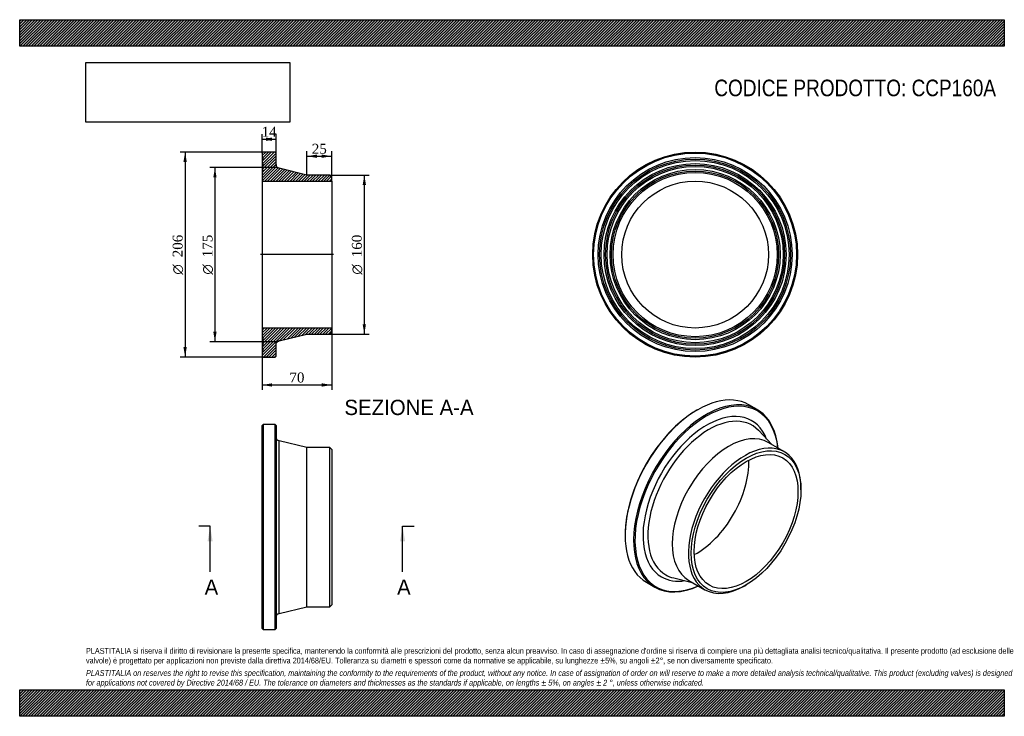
# Model space of a CAD drawing. Header units: millimetres. Extents: x 0 to 990, y 0 to 700.
import ezdxf
from ezdxf.enums import TextEntityAlignment as Align
from ezdxf.lldxf.tags import DXFTag

# ---------------------------------------------------------------- set-up
doc = ezdxf.new("R2010")
doc.units = ezdxf.units.MM
doc.header["$LTSCALE"] = 3.333333
for name, color, linetype in [('CCP160A', 7, 'Continuous'), ('Default', 7, 'Continuous'), ('DV4_Default', 7, 'Continuous')]:
    doc.layers.add(name, color=color, linetype=linetype)
doc.styles.add('SEACAD_Solid_Edge_ANSI', font='seans.ttf')
doc.styles.add('SEACAD_Solid_Edge_ANSI1_Symbols', font='semeca1.ttf')
doc.styles.add('SEACAD_Times_New_Roman', font='times.ttf')
tags = doc.linetypes.add('CENTER2', pattern=[28.575, 19.05, -3.175, 3.175, -3.175]).pattern_tags.tags
tags[10:11] = [DXFTag(74, 4), DXFTag(75, 0), DXFTag(340, '0'), DXFTag(46, 0.0), DXFTag(50, 0.0), DXFTag(44, 0.0), DXFTag(45, 0.0)]
tags[8:9] = [DXFTag(74, 4), DXFTag(75, 0), DXFTag(340, '0'), DXFTag(46, 0.0), DXFTag(50, 0.0), DXFTag(44, 0.0), DXFTag(45, 0.0)]
tags[6:7] = [DXFTag(74, 4), DXFTag(75, 0), DXFTag(340, '0'), DXFTag(46, 0.0), DXFTag(50, 0.0), DXFTag(44, 0.0), DXFTag(45, 0.0)]
tags[4:5] = [DXFTag(74, 4), DXFTag(75, 0), DXFTag(340, '0'), DXFTag(46, 0.0), DXFTag(50, 0.0), DXFTag(44, 0.0), DXFTag(45, 0.0)]
doc.dimstyles.new('ANSImm', dxfattribs={"dimtxt": 10, "dimasz": 10, "dimexe": 5, "dimexo": 0, "dimgap": 2.5, "dimtad": 1, "dimdsep": 46, "dimtxsty": 'SEACAD_Times_New_Roman', "dimblk1": '_SE_FILLED', "dimblk2": '_SE_FILLED', "dimsah": 1, "dimcen": 5, "dimazin": 0, "dimtfac": 0.85, "dimtdec": 3, "dimtofl": 0, "dimtmove": 0, "dimatfit": 3, "dimfxl": 1, "dimarcsym": 0})
picture_1 = doc.add_image_def('image1.jpg', size_in_pixel=(4302, 1260))

# ---------------------------------------------------------------- blocks, each defined once
blk = doc.blocks.new('SE')
at = {"layer": 'CCP160A', "color": 7, "linetype": 'Continuous'}
for p, q in [((244.78, 293.08), (243.78, 292.08)), ((243.78, 88.08), (243.78, 292.08)), ((244.78, 293.08), (244.78, 87.08)), ((256.78, 293.08), (244.78, 293.08)), ((256.78, 87.08), (256.78, 293.08)), ((257.78, 292.08), (256.78, 293.08)), ((257.78, 292.08), (257.78, 88.08)), ((260.84, 103.32), (260.84, 276.84)), ((288.78, 270.08), (260.84, 276.84)), ((288.78, 110.08), (288.78, 270.08)), ((311.78, 270.08), (288.78, 270.08)), ((311.78, 110.08), (311.78, 270.08)), ((313.78, 268.08), (311.78, 270.08)), ((313.78, 268.08), (313.78, 112.08)), ((260.84, 103.32), (288.78, 110.08)), ((288.78, 110.08), (311.78, 110.08)), ((311.78, 110.08), (313.78, 112.08)), ((243.78, 88.08), (244.78, 87.08)), ((244.78, 87.08), (256.78, 87.08)), ((256.78, 87.08), (257.78, 88.08))]:
    blk.add_line(p, q, dxfattribs=at)
for centre, start, end in [((261.78, 280.73), 180, 256.39946), ((261.78, 99.43), 103.60054, 180)]:
    blk.add_arc(centre, 4, start, end, dxfattribs=at)
blk = doc.blocks.new('SE1')
at = {"layer": 'CCP160A', "color": 7, "linetype": 'Continuous'}
for p, q in [((681.58, 307.95), (680.88, 307.54)), ((741.57, 308.15), (733.08, 313.05)), ((756.14, 273.18), (743.1, 287.03)), ((768.96, 265.78), (752.7, 275.17)), ((785.53, 227.52), (785.53, 229.15)), ((608.75, 182.61), (608.75, 181.8)), ((657.62, 138.98), (676.14, 134.61)), ((630.08, 134.65), (638.57, 129.75)), ((672.7, 136.6), (688.96, 127.21)), ((728.96, 131.17), (730.37, 131.99))]:
    blk.add_line(p, q, dxfattribs=at)
for centre, major_axis, start_param, end_param in [((681.58, 223.85), (51.5, 89.2), 0, 3.141593), ((690.07, 218.95), (-51.5, -89.2), 2.460204, 6.283185), ((690.78, 218.54), (51, 88.33), 0, 3.8108), ((680.88, 224.26), (-51, -88.33), 3.926991, 5.497787), ((690.78, 218.54), (-45.32, -78.5), 2.705374, 6.283185), ((692.94, 217.29), (-43.38, -75.14), 2.975485, 6.283185), ((690.78, 218.54), (51, 88.33), 5.613978, 6.283185), ((712.7, 205.88), (-40, -69.28), 3.141593, 6.283185), ((692.94, 217.29), (-43.38, -75.14), -3.313513, -3.3077), ((728.96, 196.49), (-40, -69.28), 2.356194, 6.283185), ((680.88, 224.26), (-36.9, -63.91), 0.735149, 2.406444), ((690.78, 218.54), (-45.32, -78.5), 0, 0.436219), ((692.94, 217.29), (-43.38, -75.14), 0, 0.17192), ((690.07, 218.95), (-51.5, -89.2), 0, 0.681388), ((728.96, 196.49), (-40, -69.28), 0, 0.785398)]:
    blk.add_ellipse(centre, major_axis=major_axis, ratio=0.57735, start_param=start_param, end_param=end_param, dxfattribs=at)
for major_axis in [(39, 67.55), (-36.9, -63.91)]:
    blk.add_ellipse((730.37, 195.68), major_axis=major_axis, ratio=0.57735, dxfattribs=at)
blk = doc.blocks.new('SE2')
at = {"layer": 'CCP160A', "color": 7, "linetype": 'Continuous'}
for radius in [103, 102, 97.5, 96, 94.5, 91.5, 90, 88.5, 85.5, 84, 82.5, 73.8]:
    blk.add_circle((679.11, 463.95), radius, dxfattribs=at)
blk = doc.blocks.new('SE4')
at = {"color": 7, "linetype": 'Continuous', "style": 'SEACAD_Solid_Edge_ANSI'}
blk.add_text('A', height=15.33, dxfattribs=at).set_placement((185.94, 137.44), align=Align.TOP_LEFT)
blk = doc.blocks.new('SE5')
at = {"color": 7, "linetype": 'Continuous', "style": 'SEACAD_Solid_Edge_ANSI'}
blk.add_text('A', height=15.33, dxfattribs=at).set_placement((379.45, 137.44), align=Align.TOP_LEFT)
blk = doc.blocks.new('SEANNOT_GROUP')
at = {"linetype": 'Continuous'}
blk.add_hatch(color=7, dxfattribs=at).paths.add_polyline_path([(194.02, 175.77), (191.47, 191.1), (188.91, 175.77)])
at = {"color": 7, "linetype": 'Continuous'}
blk.add_lwpolyline([(191.47, 145.1), (191.47, 191.1)], dxfattribs=at)
blk = doc.blocks.new('SEANNOT_GROUP1')
at = {"linetype": 'Continuous'}
blk.add_hatch(color=7, dxfattribs=at).paths.add_polyline_path([(387.53, 175.77), (384.98, 191.1), (382.42, 175.77)])
at = {"color": 7, "linetype": 'Continuous'}
blk.add_lwpolyline([(384.98, 145.1), (384.98, 191.1)], dxfattribs=at)
blk = doc.blocks.new('SE3')
at = {"layer": 'Default', "color": 7, "linetype": 'CENTER2'}
for p, q in [((191.47, 191.1), (179.97, 191.1)), ((384.98, 191.1), (396.48, 191.1))]:
    blk.add_line(p, q, dxfattribs=at)
at = {"layer": 'Default', "color": 7, "linetype": 'CENTER2', "const_width": 0.0001}
blk.add_lwpolyline([(191.47, 191.1), (384.98, 191.1)], dxfattribs=at)
at = {"layer": 'Default'}
for name in ['SEANNOT_GROUP', 'SEANNOT_GROUP1', 'SE4', 'SE5']:
    blk.add_blockref(name, (0, 0), dxfattribs=at)
blk = doc.blocks.new('SE6')
at = {"layer": 'CCP160A', "linetype": 'Continuous'}
h = blk.add_hatch(dxfattribs=at)
h.set_pattern_fill('LINE', scale=0.62992, angle=45, style=0)
edge = h.paths.add_edge_path()
edge.add_line((311.78, 543.94), (288.78, 543.94))
edge.add_line((288.78, 543.94), (260.84, 550.7))
edge.add_spline(control_points=[(260.84, 550.7), (260.63, 550.75), (260.42, 550.82), (260.01, 551), (259.81, 551.1), (259.44, 551.34), (259.26, 551.48), (258.93, 551.77), (258.78, 551.94), (258.36, 552.46), (258.15, 552.86), (257.93, 553.49), (257.88, 553.7), (257.8, 554.15), (257.78, 554.37), (257.78, 554.59)], knot_values=[0, 0, 0, 0, 0.125, 0.125, 0.25, 0.25, 0.375, 0.375, 0.5, 0.5, 0.75, 0.75, 0.875, 0.875, 1, 1, 1, 1], degree=3, periodic=0)
edge.add_line((257.78, 554.59), (257.78, 565.94))
edge.add_line((257.78, 565.94), (256.78, 566.94))
edge.add_line((256.78, 566.94), (244.78, 566.94))
edge.add_line((244.78, 566.94), (243.78, 565.94))
edge.add_line((243.78, 565.94), (243.78, 561.44))
edge.add_line((243.78, 561.44), (244.88, 559.94))
edge.add_line((244.88, 559.94), (243.78, 558.44))
edge.add_line((243.78, 558.44), (243.78, 555.44))
edge.add_line((243.78, 555.44), (244.88, 553.94))
edge.add_line((244.88, 553.94), (243.78, 552.44))
edge.add_line((243.78, 552.44), (243.78, 549.44))
edge.add_line((243.78, 549.44), (244.88, 547.94))
edge.add_line((244.88, 547.94), (243.78, 546.44))
edge.add_line((243.78, 546.44), (243.78, 537.74))
edge.add_line((243.78, 537.74), (313.78, 537.74))
edge.add_line((313.78, 537.74), (313.78, 541.94))
edge.add_line((313.78, 541.94), (311.78, 543.94))
h = blk.add_hatch(dxfattribs=at)
h.set_pattern_fill('LINE', scale=0.62992, angle=45, style=0)
edge = h.paths.add_edge_path()
edge.add_line((313.78, 385.95), (313.78, 390.15))
edge.add_line((313.78, 390.15), (243.78, 390.15))
edge.add_line((243.78, 390.15), (243.78, 381.45))
edge.add_line((243.78, 381.45), (244.88, 379.95))
edge.add_line((244.88, 379.95), (243.78, 378.45))
edge.add_line((243.78, 378.45), (243.78, 375.45))
edge.add_line((243.78, 375.45), (244.88, 373.95))
edge.add_line((244.88, 373.95), (243.78, 372.45))
edge.add_line((243.78, 372.45), (243.78, 369.45))
edge.add_line((243.78, 369.45), (244.88, 367.95))
edge.add_line((244.88, 367.95), (243.78, 366.45))
edge.add_line((243.78, 366.45), (243.78, 361.95))
edge.add_line((243.78, 361.95), (244.78, 360.95))
edge.add_line((244.78, 360.95), (256.78, 360.95))
edge.add_line((256.78, 360.95), (257.78, 361.95))
edge.add_line((257.78, 361.95), (257.78, 373.3))
edge.add_spline(control_points=[(257.78, 373.3), (257.78, 373.75), (257.86, 374.19), (258.15, 375.03), (258.37, 375.43), (258.91, 376.12), (259.25, 376.43), (259.81, 376.79), (260.01, 376.9), (260.42, 377.07), (260.63, 377.14), (260.84, 377.19)], knot_values=[0, 0, 0, 0, 0.25, 0.25, 0.5, 0.5, 0.75, 0.75, 0.875, 0.875, 1, 1, 1, 1], degree=3, periodic=0)
edge.add_line((260.84, 377.19), (288.78, 383.95))
edge.add_line((288.78, 383.95), (311.78, 383.95))
edge.add_line((311.78, 383.95), (313.78, 385.95))
at = {"layer": 'CCP160A', "color": 7, "linetype": 'Continuous'}
for p, q in [((243.78, 565.94), (244.78, 566.94)), ((243.78, 565.94), (243.78, 561.44)), ((256.78, 566.94), (244.78, 566.94)), ((256.78, 566.94), (257.78, 565.94)), ((257.78, 554.59), (257.78, 565.94)), ((243.78, 561.44), (243.78, 558.44)), ((243.78, 561.44), (244.88, 559.94)), ((244.88, 559.94), (243.78, 558.44)), ((243.78, 558.44), (243.78, 555.44)), ((243.78, 555.44), (243.78, 552.44)), ((243.78, 555.44), (244.88, 553.94)), ((244.88, 553.94), (243.78, 552.44)), ((243.78, 552.44), (243.78, 549.44)), ((243.78, 549.44), (243.78, 546.44)), ((243.78, 549.44), (244.88, 547.94)), ((244.88, 547.94), (243.78, 546.44)), ((243.78, 546.44), (243.78, 537.74)), ((288.78, 543.94), (260.84, 550.7)), ((243.78, 537.74), (243.78, 390.15)), ((243.78, 537.74), (313.78, 537.74)), ((311.78, 543.94), (288.78, 543.94)), ((311.78, 543.94), (313.78, 541.94)), ((313.78, 537.74), (313.78, 541.94)), ((313.78, 537.74), (313.78, 390.15)), ((313.78, 390.15), (243.78, 390.15)), ((243.78, 390.15), (243.78, 381.45)), ((313.78, 385.95), (313.78, 390.15)), ((243.78, 381.45), (243.78, 378.45)), ((243.78, 381.45), (244.88, 379.95)), ((244.88, 379.95), (243.78, 378.45)), ((243.78, 378.45), (243.78, 375.45)), ((260.84, 377.19), (288.78, 383.95)), ((288.78, 383.95), (311.78, 383.95)), ((313.78, 385.95), (311.78, 383.95)), ((243.78, 375.45), (244.88, 373.95)), ((243.78, 375.44), (243.78, 372.45)), ((244.88, 373.95), (243.78, 372.45)), ((243.78, 372.45), (243.78, 369.45)), ((243.78, 369.45), (244.88, 367.95)), ((243.78, 369.44), (243.78, 366.45)), ((244.88, 367.95), (243.78, 366.45)), ((243.78, 366.45), (243.78, 361.95)), ((257.78, 361.95), (257.78, 373.3)), ((244.78, 360.95), (243.78, 361.95)), ((244.78, 360.95), (256.78, 360.95)), ((257.78, 361.95), (256.78, 360.95))]:
    blk.add_line(p, q, dxfattribs=at)
for points, knots in [([(260.84, 550.7), (260.63, 550.75), (260.42, 550.82), (260.01, 551), (259.81, 551.1), (259.44, 551.34), (259.26, 551.48), (258.93, 551.77), (258.78, 551.94), (258.36, 552.46), (258.15, 552.86), (257.93, 553.49), (257.88, 553.7), (257.8, 554.15), (257.78, 554.37), (257.78, 554.59)], [0, 0, 0, 0, 0.125, 0.125, 0.25, 0.25, 0.375, 0.375, 0.5, 0.5, 0.75, 0.75, 0.875, 0.875, 1, 1, 1, 1]), ([(257.78, 373.3), (257.78, 373.75), (257.86, 374.19), (258.15, 375.03), (258.37, 375.43), (258.91, 376.12), (259.25, 376.43), (259.81, 376.79), (260.01, 376.9), (260.42, 377.07), (260.63, 377.14), (260.84, 377.19)], [0, 0, 0, 0, 0.25, 0.25, 0.5, 0.5, 0.75, 0.75, 0.875, 0.875, 1, 1, 1, 1])]:
    blk.add_open_spline(points, degree=3, knots=knots, dxfattribs=at)
at = {"layer": 'DV4_Default', "color": 7, "linetype": 'CENTER2'}
for p, q in [((257.78, 554.59), (257.78, 551.44)), ((260.84, 550.7), (257.78, 551.44)), ((315.53, 463.95), (242.03, 463.95)), ((260.84, 377.19), (257.78, 376.45)), ((257.78, 373.3), (257.78, 376.45))]:
    blk.add_line(p, q, dxfattribs=at)
blk = doc.blocks.new('DMBLK34')
at = {"layer": 'Default', "linetype": 'Continuous'}
for points in [[(253.78, 581.56), (243.78, 579.89), (253.78, 578.23)], [(247.78, 581.56), (247.78, 578.23), (257.78, 579.89)]]:
    blk.add_hatch(color=7, dxfattribs=at).paths.add_polyline_path(points)
at = {"layer": 'Default', "color": 7, "linetype": 'Continuous'}
for p, q in [((243.78, 565.94), (243.78, 584.89)), ((257.78, 565.94), (257.78, 584.89)), ((243.78, 579.89), (257.78, 579.89))]:
    blk.add_line(p, q, dxfattribs=at)
at = {"layer": 'Default', "color": 7, "linetype": 'Continuous', "style": 'SEACAD_Times_New_Roman'}
blk.add_text('14', height=10, dxfattribs=at).set_placement((243.2, 592.39), align=Align.TOP_LEFT)
blk = doc.blocks.new('_SE_FILLED')
at = {"color": 0}
blk.add_line((0, 0), (-1, 0), dxfattribs=at)
blk.add_solid([(0, 0), (-1, -0.1665), (-1, 0.1665), (0, 0)], dxfattribs=at)
blk = doc.blocks.new('DMBLK35')
at = {"layer": 'Default', "linetype": 'Continuous'}
for points in [[(298.78, 564.47), (288.78, 562.8), (298.78, 561.14)], [(303.78, 564.47), (303.78, 561.14), (313.78, 562.8)]]:
    blk.add_hatch(color=7, dxfattribs=at).paths.add_polyline_path(points)
at = {"layer": 'Default', "color": 7, "linetype": 'Continuous'}
for p, q in [((288.78, 543.94), (288.78, 567.8)), ((313.78, 537.74), (313.78, 567.8)), ((288.78, 562.8), (313.78, 562.8))]:
    blk.add_line(p, q, dxfattribs=at)
at = {"layer": 'Default', "color": 7, "linetype": 'Continuous', "style": 'SEACAD_Times_New_Roman'}
blk.add_text('25', height=10, dxfattribs=at).set_placement((293.7, 575.3), align=Align.TOP_LEFT)
blk = doc.blocks.new('DMBLK36')
at = {"layer": 'Default', "linetype": 'Continuous'}
for points in [[(253.78, 331.28), (253.78, 334.62), (243.78, 332.95)], [(303.78, 331.28), (313.78, 332.95), (303.78, 334.62)]]:
    blk.add_hatch(color=7, dxfattribs=at).paths.add_polyline_path(points)
at = {"layer": 'Default', "color": 7, "linetype": 'Continuous'}
for p, q in [((243.78, 390.15), (243.78, 327.95)), ((313.78, 390.15), (313.78, 327.95)), ((243.78, 332.95), (313.78, 332.95))]:
    blk.add_line(p, q, dxfattribs=at)
at = {"layer": 'Default', "color": 7, "linetype": 'Continuous', "style": 'SEACAD_Times_New_Roman'}
blk.add_text('70', height=10, dxfattribs=at).set_placement((271.2, 345.45), align=Align.TOP_LEFT)
blk = doc.blocks.new('GDimGGroup')
at = {"layer": 'Default', "linetype": 'Continuous'}
for points in [[(164.66, 556.94), (167.99, 556.94), (166.32, 566.94)], [(164.66, 370.95), (166.32, 360.95), (167.99, 370.95)]]:
    blk.add_hatch(color=7, dxfattribs=at).paths.add_polyline_path(points)
at = {"layer": 'Default', "color": 7, "linetype": 'Continuous'}
for p, q in [((250.78, 566.94), (161.32, 566.94)), ((166.32, 566.94), (166.32, 360.95)), ((250.78, 360.95), (161.32, 360.95))]:
    blk.add_line(p, q, dxfattribs=at)
for s, style, p in [('206', 'SEACAD_Times_New_Roman', (153.82, 461.27)), ('O', 'SEACAD_Solid_Edge_ANSI1_Symbols', (153.82, 443.87))]:
    blk.add_text(s, height=10, rotation=90, dxfattribs=dict(at, style=style)).set_placement(p, align=Align.TOP_LEFT)
blk = doc.blocks.new('GDimGGroup1')
at = {"layer": 'Default', "linetype": 'Continuous'}
for points in [[(348.18, 533.94), (346.51, 543.94), (344.84, 533.94)], [(348.18, 393.95), (344.84, 393.95), (346.51, 383.95)]]:
    blk.add_hatch(color=7, dxfattribs=at).paths.add_polyline_path(points)
at = {"layer": 'Default', "color": 7, "linetype": 'Continuous'}
for p, q in [((311.78, 543.94), (351.51, 543.94)), ((346.51, 543.94), (346.51, 383.95)), ((311.78, 383.95), (351.51, 383.95))]:
    blk.add_line(p, q, dxfattribs=at)
for s, style, p in [('160', 'SEACAD_Times_New_Roman', (334.01, 461.27)), ('O', 'SEACAD_Solid_Edge_ANSI1_Symbols', (334.01, 443.87))]:
    blk.add_text(s, height=10, rotation=90, dxfattribs=dict(at, style=style)).set_placement(p, align=Align.TOP_LEFT)
blk = doc.blocks.new('GDimGGroup2')
at = {"layer": 'Default', "linetype": 'Continuous'}
for points in [[(194.66, 541.44), (197.99, 541.44), (196.32, 551.44)], [(194.66, 386.45), (196.32, 376.45), (197.99, 386.45)]]:
    blk.add_hatch(color=7, dxfattribs=at).paths.add_polyline_path(points)
at = {"layer": 'Default', "color": 7, "linetype": 'Continuous'}
for p, q in [((257.78, 551.44), (191.32, 551.44)), ((196.32, 551.44), (196.32, 376.45)), ((257.78, 376.45), (191.32, 376.45))]:
    blk.add_line(p, q, dxfattribs=at)
for s, style, p in [('175', 'SEACAD_Times_New_Roman', (183.82, 461.27)), ('O', 'SEACAD_Solid_Edge_ANSI1_Symbols', (183.82, 443.87))]:
    blk.add_text(s, height=10, rotation=90, dxfattribs=dict(at, style=style)).set_placement(p, align=Align.TOP_LEFT)

msp = doc.modelspace()

# ---------------------------------------------------------------- hatches: boundary and pattern name
at = {"layer": 'Default', "linetype": 'Continuous'}
h = msp.add_hatch(dxfattribs=at)
h.set_pattern_fill('LINE', scale=0.629921, angle=45, style=0)
h.paths.add_polyline_path([(990, 673.333), (990, 700), (0, 700), (0, 673.333)])
for points in [[(990, 673.333), (990, 700), (0, 700), (0, 673.333)], [(990, 0), (990, 26.667), (0, 26.667), (0, 0)]]:
    msp.add_hatch(color=7, dxfattribs=at).paths.add_polyline_path(points)
h = msp.add_hatch(dxfattribs=at)
h.set_pattern_fill('LINE', scale=0.62992, angle=45, style=0)
h.paths.add_polyline_path([(990, 0), (990, 26.667), (0, 26.667), (0, 0)])

# ---------------------------------------------------------------- linework, layer by layer
at = {"layer": 'Default', "color": 7, "linetype": 'Continuous'}
for p, q in [((0, 700), (990, 700)), ((0, 673.333), (0, 700)), ((990, 700), (990, 673.333)), ((990, 673.333), (0, 673.333)), ((0, 26.667), (990, 26.667)), ((0, 0), (0, 26.667)), ((990, 26.667), (990, 0)), ((990, 0), (0, 0))]:
    msp.add_line(p, q, dxfattribs=at)

# ---------------------------------------------------------------- block references
at = {"layer": 'Default'}
for name in ['GDimGGroup', 'SE6', 'SE2', 'GDimGGroup2', 'GDimGGroup1', 'SE1', 'SE', 'SE3']:
    msp.add_blockref(name, (0, 0), dxfattribs=at)

# ---------------------------------------------------------------- texts
at = {"layer": 'Default', "color": 7, "linetype": 'Continuous', "style": 'SEACAD_Solid_Edge_ANSI'}
msp.add_text('SEZIONE A-A', height=15.33333, dxfattribs=at).set_placement((326.507, 318.068), align=Align.TOP_LEFT)
at = {"layer": 'Default', "attachment_point": 1}
for s, insert, char_height, width in [('{\\fArial Narrow|b0||i0||c0|p34;\\C7;\\H16.66666667;\\W1.;CODICE PRODOTTO: CCP160A}', (698.426, 639.781), 16.66667, 283.87125), ("{\\fArial Narrow|b0||i0||c0|p34;\\C7;\\H5.833333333;\\W1.;PLASTITALIA si riserva il diritto di revisionare la presente specifica, mantenendo la conformità alle prescrizioni del prodotto, senza alcun preavviso. In caso di assegnazione d'ordine si riserva di compiere una più dettagliata analisi tecnico/qualitativa. Il presente prodotto (ad esclusione delle \\P}{\\fArial Narrow|b0||i0||c0|p34;\\C7;\\H5.833333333;\\W1.;valvole) è progettato per applicazioni non previste dalla direttiva 2014/68/EU. Tolleranza su diametri e spessori come da normative se applicabile, su lunghezze ±5%, su angoli ±2°, se non diversamente specificato.\\P}{\\fArial Narrow|b0||i0||c0|p34;\\C7;\\H1.666666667;\\W1.;   \\P}{\\fArial Narrow|b0||i1||c0|p34;\\C7;\\H5.833333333;\\W1.;PLASTITALIA on reserves the right to revise this specification, maintaining the conformity to the requirements of the product, without any notice. In case of assignation of order on will reserve to make a more detailed analysis technical/qualitative. This product (excluding valves) is designed \\P}{\\fArial Narrow|b0||i1||c0|p34;\\C7;\\H5.833333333;\\W1.;for applications not covered by Directive 2014/68 / EU. The tolerance on diameters and thicknesses as the standards if applicable, on lengths ± 5%, on angles ± 2 °, unless otherwise indicated.\\P}", (66.667, 68.675), 5.833333, 856.66667)]:
    msp.add_mtext(s, dxfattribs=dict(at, insert=insert, char_height=char_height, width=width))

# ---------------------------------------------------------------- dimensions: what is measured, and where the dimension line sits
at = {"layer": 'Default', "color": 7, "linetype": 'Continuous'}
for base, p1, p2, picture, middle in [((243.784, 579.892), (243.784, 565.94), (257.784, 565.94), 'DMBLK34', (250.784, 579.892)), ((243.784, 332.95), (243.784, 390.153), (313.784, 390.153), 'DMBLK36', (278.784, 332.95))]:
    dim = msp.add_linear_dim(base=base, p1=p1, p2=p2, angle=0, text='\\A1;<>', dimstyle='ANSImm', dxfattribs=at)
    dim.commit()
    dim.dimension.update_dxf_attribs({"geometry": picture, "text_midpoint": middle, "dimtype": 161})
dim = msp.add_linear_dim(base=(313.784, 562.804), p1=(288.784, 543.939), p2=(313.784, 537.739), text='\\A1;<>', dimstyle='ANSImm', dxfattribs=at)
dim.commit()
dim.dimension.update_dxf_attribs({"geometry": 'DMBLK35', "text_midpoint": (301.284, 562.804), "dimtype": 160})

# ---------------------------------------------------------------- pictures from other files: only their frames are drawn
image = msp.add_image(picture_1, insert=(66.667, 597.011), size_in_units=(204.857, 60))
image.dxf.flags = 7

doc.saveas('drawing.dxf')
